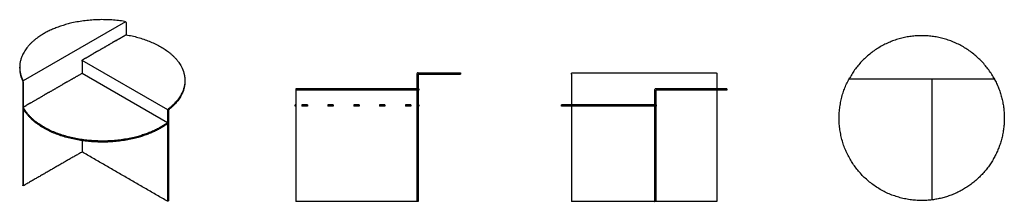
# Model space of a CAD drawing. Header units: millimetres. Extents: x -1529 to 1529, y -283 to 283.
import ezdxf

# ---------------------------------------------------------------- set-up
doc = ezdxf.new("R2010")
doc.units = ezdxf.units.MM
doc.layers.add('Défaut', color=7, linetype='Continuous', true_color=0x000000)

msp = doc.modelspace()

# ---------------------------------------------------------------- linework, layer by layer
at = {"layer": 'Défaut'}
for p, q in [((-1200.1, 275.9), (-1518.5, 92.1)), ((-1069.1, 2.3), (-1334.8, 155.7))]:
    msp.add_line(p, q, dxfattribs=at)
msp.add_lwpolyline([(-1335.4, 115.8), (-1069.6, -37.7)], dxfattribs=at)
at = {"layer": 'Défaut', "extrusion": (0, 0, -1)}
for centre, start, end in [((290.3, 112.3), 0, 90), ((1520.3, 91.1), 154.1553, 180), ((-447.8, 62.3), 0, 90), ((1066.1, 1.3), 0, 52.2339)]:
    msp.add_arc(centre, 1, start, end, dxfattribs=at)
at = {"layer": 'Défaut', "lineweight": -3}
for points, weights, knots in [([(-1203, 277.2), (-1347.6, 300.7), (-1453.8, 239.4), (-1528.9, 196), (-1528.9, 134.7)], [0.995185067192, 0.860844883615, 1, 0.897392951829, 0.943484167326], [372.564865, 372.564865, 372.564865, 644.118597, 644.118597, 844.350739, 844.350739, 844.350739]), ([(-1198.6, 235.7), (-1070.2, 213.4), (-1028.6, 139.8), (-1015.9, 117.4), (-1015.9, 93.8)], [1, 0.886300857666, 1, 0.962372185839, 0.949649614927], [0, 0, 0, 247.009942, 247.009942, 328.75589, 328.75589, 328.75589]), ([(1496.1, 101.8), (1422.6, 232.8), (1272.4, 232.8), (1122.2, 232.8), (1048.7, 101.8)], [0.995185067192, 0.860844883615, 1, 0.860844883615, 0.995185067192], [372.564865, 372.564865, 372.564865, 644.118597, 644.118597, 915.67233, 915.67233, 915.67233]), ([(1304.8, -278.2), (1149.6, -297.9), (1061, -168.9), (972.4, -40), (1046.5, 97.8)], [1, 0.853727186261, 1, 0.853727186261, 1], [-2122.617035, -2122.617035, -2122.617035, -1841.649549, -1841.649549, -1560.682062, -1560.682062, -1560.682062]), ([(1498.3, 97.8), (1561.8, -20.2), (1501.1, -139.8), (1440.8, -258.7), (1308.8, -277.6)], [1, 0.886300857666, 1, 0.886805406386, 0.998995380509], [0, 0, 0, 247.009942, 247.009942, 492.923758, 492.923758, 492.923758]), ([(-295.3, 67.3), (-413.4, 67.3), (-532.9, 67.3), (-651.8, 67.3), (-670.7, 67.3)], [1, 0.886300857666, 1, 0.886805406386, 0.998995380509], [0, 0, 0, 247.009942, 247.009942, 492.923758, 492.923758, 492.923758]), ([(-295.3, 63.3), (-413.4, 63.3), (-532.9, 63.3), (-651.8, 63.3), (-670.7, 63.3)], [1, 0.886300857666, 1, 0.886805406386, 0.998995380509], [0, 0, 0, 247.009942, 247.009942, 492.923758, 492.923758, 492.923758]), ([(666.9, 67.3), (666.9, 67.3), (639.1, 67.3), (578.8, 67.3), (446.8, 67.3)], [0.943184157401, 0.94453515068, 1, 0.886805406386, 0.998995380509], [126.513261, 126.513261, 126.513261, 247.009942, 247.009942, 492.923758, 492.923758, 492.923758]), ([(666.9, 63.3), (666.9, 63.3), (639.1, 63.3), (579.1, 63.3), (447.8, 63.3)], [0.943184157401, 0.94453515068, 1, 0.887288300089, 0.998042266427], [126.513261, 126.513261, 126.513261, 247.009942, 247.009942, 491.874677, 491.874677, 491.874677]), ([(-1069.6, -37.7), (-1165.4, -109.1), (-1319.2, -92.6), (-1473, -76.1), (-1518.1, 10.4)], [1, 0.853727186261, 1, 0.853727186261, 1], [-2122.617035, -2122.617035, -2122.617035, -1841.649549, -1841.649549, -1560.682062, -1560.682062, -1560.682062]), ([(-1069.6, -40.9), (-1165.4, -112.3), (-1319.2, -95.9), (-1473, -79.4), (-1518.1, 7.1)], [1, 0.853727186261, 1, 0.853727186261, 1], [-2122.617035, -2122.617035, -2122.617035, -1841.649549, -1841.649549, -1560.682062, -1560.682062, -1560.682062]), ([(442.7, 17.3), (287.5, 17.3), (198.9, 17.3), (153.9, 17.3), (153.9, 17.3)], [1, 0.853727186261, 1, 0.919802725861, 0.927545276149], [-2122.617035, -2122.617035, -2122.617035, -1841.649549, -1841.649549, -1687.60297, -1687.60297, -1687.60297]), ([(442.7, 13.3), (287.5, 13.3), (198.9, 13.3), (153.9, 13.3), (153.9, 13.3)], [1, 0.853727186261, 1, 0.919802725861, 0.927545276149], [-2122.617035, -2122.617035, -2122.617035, -1841.649549, -1841.649549, -1687.60297, -1687.60297, -1687.60297])]:
    msp.add_rational_spline(points, weights, degree=2, knots=knots, dxfattribs=at)
for points, degree, knots in [([(-1203, 277.2), (-1202.8, 277.2), (-1202.6, 277.1), (-1202.2, 277), (-1201.8, 276.9), (-1201.4, 276.8), (-1201.1, 276.6), (-1200.7, 276.4), (-1200.3, 276.1), (-1200, 275.9), (-1199.7, 275.6), (-1199.4, 275.3), (-1199.2, 275), (-1199, 274.7), (-1198.9, 274.4), (-1198.7, 274.1), (-1198.6, 273.8), (-1198.6, 273.5), (-1198.6, 273.3), (-1198.6, 273.2)], 3, [-6.733425, -6.733425, -6.733425, -6.733425, -6.345785, -5.946826, -5.538344, -5.122415, -4.701341, -4.277552, -3.853518, -3.431636, -3.01413, -2.602967, -2.199799, -1.805931, -1.422329, -1.049645, -0.688266, -0.338374, 0, 0, 0, 0]), ([(-1518.1, 88.8), (-1518.1, 88.9), (-1518.1, 89.1), (-1518.1, 89.4), (-1518.1, 89.7), (-1518.1, 90.1), (-1518.2, 90.4), (-1518.2, 90.8), (-1518.3, 91.2), (-1518.4, 91.6), (-1518.5, 92), (-1518.6, 92.4), (-1518.7, 92.8), (-1518.8, 93.1), (-1518.9, 93.5), (-1519, 93.8), (-1519.1, 94.1), (-1519.2, 94.3), (-1519.3, 94.5), (-1519.3, 94.6)], 3, [0, 0, 0, 0, 0.338374, 0.688266, 1.049645, 1.422329, 1.805931, 2.199799, 2.602967, 3.01413, 3.431636, 3.853518, 4.277552, 4.701341, 5.122415, 5.538344, 5.946826, 6.345785, 6.733425, 6.733425, 6.733425, 6.733425]), ([(-291.3, 117.3), (-291.5, 117.3), (-291.7, 117.2), (-292, 117.2), (-292.4, 117.1), (-292.7, 117), (-293.1, 116.9), (-293.4, 116.7), (-293.7, 116.5), (-294, 116.2), (-294.3, 116), (-294.6, 115.7), (-294.8, 115.3), (-295, 115), (-295.1, 114.6), (-295.2, 114.3), (-295.3, 113.9), (-295.3, 113.6), (-295.3, 113.4), (-295.3, 113.3)], 3, [-6.733425, -6.733425, -6.733425, -6.733425, -6.345785, -5.946826, -5.538344, -5.122415, -4.701341, -4.277552, -3.853518, -3.431636, -3.01413, -2.602967, -2.199799, -1.805931, -1.422329, -1.049645, -0.688266, -0.338374, 0, 0, 0, 0]), ([(184.5, 113.3), (184.5, 113.4), (184.5, 113.6), (184.5, 113.9), (184.5, 114.3), (184.6, 114.6), (184.7, 115), (184.8, 115.3), (184.9, 115.7), (185, 116), (185.2, 116.2), (185.3, 116.5), (185.5, 116.7), (185.7, 116.9), (185.9, 117), (186.1, 117.1), (186.3, 117.2), (186.5, 117.2), (186.6, 117.3), (186.7, 117.3)], 3, [0, 0, 0, 0, 0.338374, 0.688266, 1.049645, 1.422329, 1.805931, 2.199799, 2.602967, 3.01413, 3.431636, 3.853518, 4.277552, 4.701341, 5.122415, 5.538344, 5.946826, 6.345785, 6.733425, 6.733425, 6.733425, 6.733425]), ([(634.1, 117.3), (634.1, 117.3), (634.3, 117.2), (634.4, 117.2), (634.6, 117.1), (634.8, 117), (635, 116.9), (635.2, 116.7), (635.4, 116.5), (635.5, 116.2), (635.7, 116), (635.8, 115.7), (635.9, 115.3), (636, 115), (636.1, 114.6), (636.2, 114.3), (636.2, 113.9), (636.3, 113.6), (636.3, 113.4), (636.3, 113.3)], 3, [-6.733425, -6.733425, -6.733425, -6.733425, -6.345785, -5.946826, -5.538344, -5.122415, -4.701341, -4.277552, -3.853518, -3.431636, -3.01413, -2.602967, -2.199799, -1.805931, -1.422329, -1.049645, -0.688266, -0.338374, 0, 0, 0, 0]), ([(1046.5, 97.8), (1046.5, 97.8), (1046.5, 97.8), (1046.5, 97.8), (1046.6, 97.9), (1046.6, 98), (1046.7, 98.2), (1046.8, 98.4), (1046.9, 98.6), (1047.1, 98.8), (1047.2, 99.1), (1047.4, 99.4), (1047.5, 99.7), (1047.7, 100.1), (1047.9, 100.4), (1048.1, 100.8), (1048.3, 101.1), (1048.5, 101.5), (1048.6, 101.7), (1048.7, 101.8)], 3, [0, 0, 0, 0, 0.338374, 0.688266, 1.049645, 1.422329, 1.805931, 2.199799, 2.602967, 3.01413, 3.431636, 3.853518, 4.277552, 4.701341, 5.122415, 5.538344, 5.946826, 6.345785, 6.733425, 6.733425, 6.733425, 6.733425]), ([(1496.1, 101.8), (1496.2, 101.7), (1496.3, 101.5), (1496.5, 101.1), (1496.7, 100.8), (1496.9, 100.4), (1497.1, 100.1), (1497.2, 99.7), (1497.4, 99.4), (1497.6, 99.1), (1497.7, 98.8), (1497.9, 98.6), (1498, 98.4), (1498.1, 98.2), (1498.2, 98), (1498.2, 97.9), (1498.3, 97.8), (1498.3, 97.8), (1498.3, 97.8), (1498.3, 97.8)], 3, [-6.733425, -6.733425, -6.733425, -6.733425, -6.345785, -5.946826, -5.538344, -5.122415, -4.701341, -4.277552, -3.853518, -3.431636, -3.01413, -2.602967, -2.199799, -1.805931, -1.422329, -1.049645, -0.688266, -0.338374, 0, 0, 0, 0]), ([(-1518.1, 88.8), (-1518.1, 49.6), (-1518.1, 10.4), (-1518.1, 10.4), (-1518.1, 10.4)], 2, [4, 4, 4, 100, 100, 100.000037, 100.000037, 100.000037]), ([(-670.8, 67.3), (-670.8, 67.3), (-670.8, 67.2), (-670.9, 67.2), (-670.9, 67.1), (-671, 67), (-671, 66.9), (-671.1, 66.7), (-671.1, 66.5), (-671.1, 66.2), (-671.2, 65.9), (-671.2, 65.6), (-671.2, 65.3), (-671.3, 65), (-671.3, 64.6), (-671.3, 64.3), (-671.3, 63.9), (-671.3, 63.6), (-671.3, 63.4), (-671.3, 63.3)], 3, [-6.310072, -6.310072, -6.310072, -6.310072, -5.968372, -5.615902, -5.253594, -4.882593, -4.504241, -4.120058, -3.73171, -3.340967, -2.94966, -2.559625, -2.172658, -1.790462, -1.414613, -1.046519, -0.687404, -0.338292, 0, 0, 0, 0]), ([(446.7, 67.3), (446.6, 67.3), (446.4, 67.2), (446, 67.2), (445.7, 67.1), (445.3, 67), (445, 66.9), (444.7, 66.7), (444.3, 66.5), (444, 66.2), (443.8, 65.9), (443.5, 65.6), (443.3, 65.3), (443.1, 65), (443, 64.6), (442.9, 64.3), (442.8, 63.9), (442.7, 63.6), (442.7, 63.4), (442.7, 63.3)], 3, [-6.310072, -6.310072, -6.310072, -6.310072, -5.968372, -5.615902, -5.253594, -4.882593, -4.504241, -4.120058, -3.73171, -3.340967, -2.94966, -2.559625, -2.172658, -1.790462, -1.414613, -1.046519, -0.687404, -0.338292, 0, 0, 0, 0]), ([(-1518.1, 7.1), (-1518.1, 7.1), (-1518.1, 7.1), (-1518.1, -113.7), (-1518.1, -234.6)], 2, [103.994215, 103.994215, 103.994215, 104, 104, 400, 400, 400]), ([(-1067.1, 5), (-1067.2, 5), (-1067.3, 4.8), (-1067.6, 4.6), (-1067.8, 4.4), (-1068, 4.2), (-1068.2, 3.9), (-1068.4, 3.6), (-1068.6, 3.3), (-1068.8, 2.9), (-1069, 2.6), (-1069.1, 2.2), (-1069.2, 1.8), (-1069.3, 1.5), (-1069.4, 1.1), (-1069.5, 0.8), (-1069.6, 0.5), (-1069.6, 0.2), (-1069.6, 0), (-1069.6, -0.1)], 3, [-6.310072, -6.310072, -6.310072, -6.310072, -5.968372, -5.615902, -5.253594, -4.882593, -4.504241, -4.120058, -3.73171, -3.340967, -2.94966, -2.559625, -2.172658, -1.790462, -1.414613, -1.046519, -0.687404, -0.338292, 0, 0, 0, 0]), ([(-1335.4, -129.1), (-1335.4, -129.1), (-1335.4, -129.1), (-1426.7, -181.8), (-1518.1, -234.6)], 2, [-189.996205, -189.996205, -189.996205, -189.991096, -189.991096, 47.265842, 47.265842, 47.265842]), ([(442.7, -282.7), (442.7, -282.7), (442.7, -282.7), (313.6, -282.7), (184.5, -282.7)], 2, [-189.991779, -189.991779, -189.991779, -189.991096, -189.991096, 47.265842, 47.265842, 47.265842]), ([(1308.8, -277.6), (1308.6, -277.6), (1308.4, -277.7), (1308.1, -277.7), (1307.7, -277.8), (1307.4, -277.8), (1307, -277.9), (1306.7, -277.9), (1306.4, -278), (1306.1, -278), (1305.8, -278), (1305.5, -278.1), (1305.3, -278.1), (1305.1, -278.1), (1305, -278.1), (1304.9, -278.2), (1304.8, -278.2), (1304.8, -278.2), (1304.8, -278.2), (1304.8, -278.2)], 3, [-6.310072, -6.310072, -6.310072, -6.310072, -5.968372, -5.615902, -5.253594, -4.882593, -4.504241, -4.120058, -3.73171, -3.340967, -2.94966, -2.559625, -2.172658, -1.790462, -1.414613, -1.046519, -0.687404, -0.338292, 0, 0, 0, 0])]:
    msp.add_open_spline(points, degree=degree, knots=knots, dxfattribs=at)
for points in [[(-1198.6, 273.2), (-1198.6, 254.4), (-1198.6, 235.7)], [(-1229.5, 217.8), (-1235.7, 214.2), (-1241.9, 210.7)], [(-1229.5, 217.8), (-1214, 226.7), (-1198.6, 235.7)], [(-1286.1, 185.1), (-1292.3, 181.6), (-1298.5, 178)], [(-1286.1, 185.1), (-1264, 197.9), (-1241.9, 210.7)], [(-1335.4, 153.4), (-1335.4, 134.6), (-1335.4, 115.8)], [(-1332.6, 158.3), (-1315.5, 168.1), (-1298.5, 178)], [(-1332.6, 158.3), (-1332.6, 158.3), (-1332.6, 158.3)], [(-1528.9, 131.4), (-1528.9, 133), (-1528.9, 134.7)], [(-1382.6, 88.6), (-1359, 102.2), (-1335.4, 115.8)], [(-1015.9, 93.8), (-1015.9, 92.2), (-1015.9, 90.6)], [(-295.3, 113.3), (-295.3, 90.3), (-295.3, 67.3)], [(-291.3, 112.3), (-291.3, -85.2), (-291.3, -282.7)], [(-160.3, 117.3), (-160.3, 115.3), (-160.3, 113.3)], [(184.5, 113.3), (184.5, 65.3), (184.5, 17.3)], [(186.7, 117.3), (410.4, 117.3), (634.1, 117.3)], [(636.3, 113.3), (636.3, 90.3), (636.3, 67.3)], [(1498.3, 97.8), (1272.4, 97.8), (1046.5, 97.8)], [(1304.8, -278.2), (1304.8, -90.2), (1304.8, 97.8)], [(1498.3, 97.8), (1498.3, 97.8), (1498.3, 97.8)], [(-1519.3, 91.1), (-1519.3, -70.5), (-1519.3, -232)], [(-1439.4, 55.8), (-1417, 68.7), (-1394.6, 81.6)], [(-1382.6, 88.6), (-1388.6, 85.1), (-1394.6, 81.6)], [(-671.3, 63.3), (-671.3, -109.7), (-671.3, -282.7)], [(-670.7, 67.3), (-670.8, 67.3), (-670.8, 67.3)], [(-670.8, 67.3), (-670.8, -107.7), (-670.8, -282.7)], [(-670.7, 67.3), (-670.7, 65.3), (-670.7, 63.3)], [(-295.3, 67.3), (-295.3, 65.3), (-295.3, 63.3)], [(-295.3, 63.3), (-295.3, -109.7), (-295.3, -282.7)], [(-289.8, 67.3), (-290.6, 67.3), (-291.3, 67.3)], [(-289.8, 63.3), (-290.6, 63.3), (-291.3, 63.3)], [(-289.8, 67.3), (-289.8, 65.3), (-289.8, 63.3)], [(442.7, 63.3), (442.7, -109.7), (442.7, -282.7)], [(446.8, 62.3), (446.8, -110.2), (446.8, -282.7)], [(636.3, 63.3), (636.3, -109.7), (636.3, -282.7)], [(666.9, 67.3), (666.9, 65.3), (666.9, 63.3)], [(-1496.2, 23), (-1473.8, 35.9), (-1451.4, 48.9)], [(-1439.4, 55.8), (-1445.4, 52.3), (-1451.4, 48.9)], [(-1518.1, 10.4), (-1513.1, 13.2), (-1508.2, 16.1)], [(-1518.1, 10.4), (-1518.1, 8.7), (-1518.1, 7.1)], [(-1496.2, 23), (-1502.2, 19.5), (-1508.2, 16.1)], [(-1067.1, 5), (-1067.1, 5), (-1067.1, 5)], [(-1067.1, 1.3), (-1067.1, -139.7), (-1067.1, -280.7)], [(-673.3, 13.3), (-673.3, 15.3), (-673.3, 17.3)], [(-671.3, 17.3), (-671.3, 15.3), (-671.3, 13.3)], [(-652.3, 17.3), (-652.3, 15.3), (-652.3, 13.3)], [(-635.3, 17.3), (-643.8, 17.3), (-652.3, 17.3)], [(-635.3, 13.3), (-643.8, 13.3), (-652.3, 13.3)], [(-635.3, 17.3), (-635.3, 15.3), (-635.3, 13.3)], [(-572, 17.3), (-572, 15.3), (-572, 13.3)], [(-555, 17.3), (-563.5, 17.3), (-572, 17.3)], [(-555, 13.3), (-563.5, 13.3), (-572, 13.3)], [(-555, 17.3), (-555, 15.3), (-555, 13.3)], [(-491.7, 17.3), (-491.7, 15.3), (-491.7, 13.3)], [(-474.7, 17.3), (-483.2, 17.3), (-491.7, 17.3)], [(-474.7, 13.3), (-483.2, 13.3), (-491.7, 13.3)], [(-474.7, 17.3), (-474.7, 15.3), (-474.7, 13.3)], [(-411.4, 17.3), (-411.4, 15.3), (-411.4, 13.3)], [(-394.4, 17.3), (-402.9, 17.3), (-411.4, 17.3)], [(-394.4, 13.3), (-402.9, 13.3), (-411.4, 13.3)], [(-394.4, 17.3), (-394.4, 15.3), (-394.4, 13.3)], [(-331.1, 17.3), (-331.1, 15.3), (-331.1, 13.3)], [(-314.1, 17.3), (-322.6, 17.3), (-331.1, 17.3)], [(-314.1, 13.3), (-322.6, 13.3), (-331.1, 13.3)], [(-314.1, 17.3), (-314.1, 15.3), (-314.1, 13.3)], [(-289.8, 17.3), (-290.6, 17.3), (-291.3, 17.3)], [(-289.8, 13.3), (-290.6, 13.3), (-291.3, 13.3)], [(-289.8, 17.3), (-289.8, 15.3), (-289.8, 13.3)], [(153.9, 13.3), (153.9, 15.3), (153.9, 17.3)], [(184.5, 13.3), (184.5, -134.7), (184.5, -282.7)], [(448.2, 17.3), (447.5, 17.3), (446.8, 17.3)], [(448.2, 13.3), (447.5, 13.3), (446.8, 13.3)], [(448.2, 17.3), (448.2, 15.3), (448.2, 13.3)], [(-1069.6, -0.1), (-1069.6, -141.4), (-1069.6, -282.6)], [(-1069.6, -37.7), (-1069.6, -39.3), (-1069.6, -40.9)], [(-1335.4, -93.8), (-1335.4, -111.5), (-1335.4, -129.1)], [(-1281.9, -98.2), (-1281.9, -98.2), (-1281.9, -98.2)], [(-1069.6, -282.6), (-1202.5, -205.9), (-1335.4, -129.1)], [(-295.3, -282.7), (-483.1, -282.7), (-670.8, -282.7)], [(636.3, -282.7), (541.5, -282.7), (446.8, -282.7)], [(1308.8, -277.6), (1308.8, -277.6), (1308.8, -277.6)]]:
    msp.add_open_spline(points, degree=2, dxfattribs=at)
for points, weights in [([(-1335.4, 153.4), (-1335.4, 156.6), (-1332.6, 158.3)], [1, 0.707106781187, 1]), ([(-1528.9, 134.7), (-1528.9, 114.2), (-1519.3, 94.6)], [0.943484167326, 0.95990160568, 0.995185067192]), ([(-1528.9, 133), (-1528.9, 132.2), (-1528.9, 131.4)], [0.94222306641, 0.942839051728, 0.943484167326]), ([(-1528.9, 131.4), (-1528.9, 111.1), (-1519.4, 91.5)], [0.943484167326, 0.959812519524, 0.994802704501]), ([(-1015.9, 93.8), (-1015.9, 44.5), (-1067.1, 5)], [0.949649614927, 0.924099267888, 0.998995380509]), ([(-1015.9, 92.2), (-1015.9, 91.4), (-1015.9, 90.6)], [0.950548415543, 0.950084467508, 0.949649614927]), ([(-291.3, 117.3), (-160.3, 117.3), (-160.3, 117.3)], [0.995185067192, 0.860844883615, 1]), ([(-290.3, 113.3), (-160.3, 113.3), (-160.3, 113.3)], [0.994004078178, 0.861459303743, 1]), ([(-1015.9, 90.6), (-1015.9, 41.5), (-1066.7, 2.1)], [0.949649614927, 0.924206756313, 0.99836699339]), ([(446.8, 67.3), (446.7, 67.3), (446.7, 67.3)], [1, 0.999999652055, 0.999999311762]), ([(-1067.1, 5), (-1067.1, 5), (-1067.1, 5)], [1, 0.999999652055, 0.999999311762]), ([(-671.3, 17.3), (-673.3, 17.3), (-673.3, 17.3)], [1, 0.982518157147, 0.969215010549]), ([(-671.3, 13.3), (-673.3, 13.3), (-673.3, 13.3)], [1, 0.982518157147, 0.969215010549]), ([(-1518.1, -234.6), (-1518.7, -233.3), (-1519.3, -232)], [1.00483822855, 1.00237652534, 1]), ([(-1067.1, -280.7), (-1068.3, -281.7), (-1069.6, -282.6)], [1, 0.999968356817, 1]), ([(-670.8, -282.7), (-671.1, -282.7), (-671.3, -282.7)], [1, 0.999968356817, 1]), ([(-291.3, -282.7), (-293.3, -282.7), (-295.3, -282.7)], [1, 1.00237652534, 1.00483822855]), ([(446.8, -282.7), (444.7, -282.7), (442.7, -282.7)], [1, 0.999968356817, 1]), ([(1308.8, -277.6), (1308.8, -277.6), (1308.8, -277.6)], [1, 0.999999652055, 0.999999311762])]:
    msp.add_rational_spline(points, weights, degree=2, dxfattribs=at)

doc.saveas('drawing.dxf')
